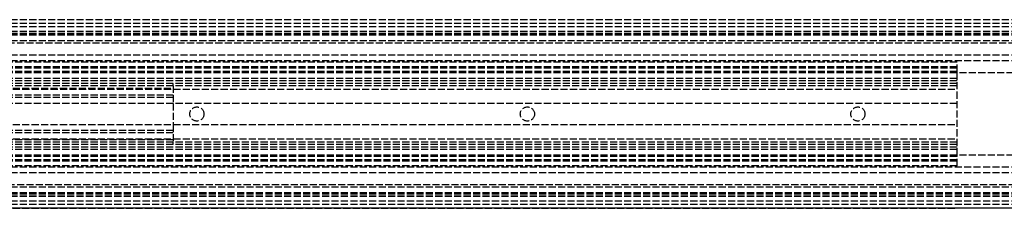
# Model space of a CAD drawing. Header units: millimetres. Extents: x 0 to 2000, y 0 to 40.
# Tile 5 of 7: x 414 to 623, y 0 to 40. Entities that reach past the tile are written whole.
import ezdxf

# ---------------------------------------------------------------- set-up
doc = ezdxf.new("R2010")
doc.units = ezdxf.units.MM
doc.header["$LTSCALE"] = 10
doc.linetypes.add('ALLCAD_Strich', pattern=[0.2, 0.15, -0.05])
doc.layers.add('BESCH_KONT_sich_schn_ansi_2d', color=40, linetype='Continuous')
doc.layers.add('BESCH_KONT_sich_schn_grun_2d', color=10, linetype='Continuous')

msp = doc.modelspace()

# ---------------------------------------------------------------- linework, layer by layer
at = {"layer": 'BESCH_KONT_sich_schn_ansi_2d', "linetype": 'ALLCAD_Strich'}
for p, q in [((2000, 0, 42), (0, 0, 42)), ((2000, 0, 2), (0, 0, 2)), ((2000, 0), (0, 0)), ((2000, 0, 64.5), (0, 0, 64.5)), ((2000, 0, 42.71), (0, 0, 42.71)), ((2000, 0, 2.5), (0, 0, 2.5)), ((2000, 0, 4), (0, 0, 4)), ((2000, 0, 9), (0, 0, 9)), ((2000, 0, 28), (0, 0, 28)), ((2000, 0, 29.5), (0, 0, 29.5)), ((2000, 0, 32), (0, 0, 32)), ((2000, 0, 38.5), (0, 0, 38.5)), ((2000, 0, 40), (0, 0, 40)), ((2000, 0, 61.5), (0, 0, 61.5)), ((2000, 0, 40.94), (0, 0, 40.94)), ((2000, 0, 40.23), (0, 0, 40.23)), ((613, 0, 31.9), (47, 0, 31.9)), ((47, 0, 27.9), (613, 0, 27.9)), ((47, 0, 23.9), (613, 0, 23.9)), ((613, 0, 30.9), (47, 0, 30.9)), ((613, 0, 31.4), (47, 0, 31.4)), ((613, 0, 35.9), (47, 0, 35.9)), ((613, 0, 36.4), (47, 0, 36.4)), ((613, 0, 30.4), (47, 0, 30.4)), ((613, 0, 28.9), (47, 0, 28.9)), ((613, 0, 22.9), (47, 0, 22.9)), ((447, 0, -0.1), (151, 0, -0.1)), ((151, 0, 7.9), (447, 0, 7.9)), ((447, 0, 5.4), (151, 0, 5.4)), ((447, 0, 1.4), (151, 0, 1.4)), ((151, 0, 6.9), (447, 0, 6.9)), ((447, 0, 20.4), (151, 0, 20.4)), ((447, 0, 21.9), (151, 0, 21.9)), ((447, 0, 22.4), (151, 0, 22.4)), ((447, 0, 8.9), (195.6, 0, 8.9)), ((447, 0, 19.4), (195.6, 0, 19.4)), ((966, 0, 61.5), (202, 0, 61.5)), ((963, 0, 40), (205, 0, 40)), ((447, 0, -0.1), (447, 0)), ((613, 0, 22.4), (447, 0, 22.4)), ((447, 0, 21.9), (447, 0, 22.4)), ((447, 0, 19.4), (447, 0, 21.9)), ((447, 0, 8.9), (447, 0, 19.4)), ((447, 0), (447, 0, 8.9)), ((450.5, 0, 36.4), (450.5, 0, 31.9)), ((450.5, 0, 27.9), (450.5, 0, 30.9)), ((453.5, 0, 36.4), (453.5, 0, 31.9)), ((453.5, 0, 27.9), (453.5, 0, 30.9)), ((520.5, 0, 36.4), (520.5, 0, 31.9)), ((520.5, 0, 27.9), (520.5, 0, 30.9)), ((523.5, 0, 36.4), (523.5, 0, 31.9)), ((523.5, 0, 27.9), (523.5, 0, 30.9)), ((590.5, 0, 36.4), (590.5, 0, 31.9)), ((590.5, 0, 27.9), (590.5, 0, 30.9)), ((593.5, 0, 36.4), (593.5, 0, 31.9)), ((593.5, 0, 27.9), (593.5, 0, 30.9)), ((613, 0, 30.4), (613, 0, 36.4)), ((613, 0, 28.9), (613, 0, 30.4)), ((613, 0, 22.9), (613, 0, 28.9)), ((613, 0, 22.4), (613, 0, 22.9))]:
    msp.add_line(p, q, dxfattribs=at)
at = {"layer": 'BESCH_KONT_sich_schn_grun_2d', "linetype": 'ALLCAD_Strich'}
for p, q in [((2000, 40), (0, 40)), ((2000, 39.21), (0, 39.21)), ((2000, 38.5), (0, 38.5)), ((2000, 37.5), (0, 37.5)), ((2000, 37.44), (0, 37.44)), ((2000, 37), (0, 37)), ((2000, 36.73), (0, 36.73)), ((2000, 35.5), (0, 35.5)), ((966, 35.5), (202, 35.5)), ((821.4, 35), (398.6, 35)), ((2000, 32.5), (0, 32.5)), ((2000, 31.25), (0, 31.25)), ((613, 31), (47, 31)), ((613, 30), (47, 30)), ((613, 29.75), (47, 29.75)), ((613, 29), (613, 31)), ((613, 29), (47, 29)), ((613, 28.75), (47, 28.75)), ((613, 27.5), (47, 27.5)), ((613, 28.75), (613, 29)), ((1941, 28.75), (613, 28.75)), ((613, 11.25), (613, 28.75)), ((613, 27), (47, 27)), ((613, 26.5), (47, 26.5)), ((47.02, 25.25), (613, 25.25)), ((447, 26), (151, 26)), ((151, 25.5), (447, 25.5)), ((447, 26), (447, 26.5)), ((447, 26), (447, 22.25)), ((613, 26), (447, 26)), ((447, 24), (151, 24)), ((447, 23.5), (192.6, 23.5)), ((613, 22.25), (47, 22.25)), ((447, 22.25), (447, 17.75)), ((47, 17.75), (613, 17.75)), ((447, 17.75), (447, 14)), ((47, 14.75), (613, 14.75)), ((447, 16.5), (151, 16.5)), ((447, 16), (151, 16)), ((613, 13.5), (47, 13.5)), ((613, 13), (47, 13)), ((447, 14.5), (151, 14.5)), ((447, 14), (151, 14)), ((613, 14), (447, 14)), ((447, 13.5), (447, 14)), ((613, 12.5), (47, 12.5)), ((613, 11.25), (47, 11.25)), ((613, 11), (47, 11)), ((1941, 11.25), (613, 11.25)), ((613, 11), (613, 11.25)), ((613, 9), (613, 11)), ((2000, 8.75), (0, 8.75)), ((613, 10.25), (47, 10.25)), ((613, 10), (47, 10)), ((613, 9), (47, 9)), ((2000, 7.5), (0, 7.5)), ((2000, 4.5), (0, 4.5)), ((966, 4.5), (202, 4.5)), ((821.4, 5), (398.6, 5)), ((2000, 3.27), (0, 3.27)), ((2000, 3), (0, 3)), ((2000, 2.56), (0, 2.56)), ((2000, 2.5), (0, 2.5)), ((2000, 1.5), (0, 1.5)), ((2000, 0.79), (0, 0.79)), ((2000, 0), (0, 0))]:
    msp.add_line(p, q, dxfattribs=at)
for centre in [(452, 20), (522, 20), (592, 20)]:
    msp.add_circle(centre, 1.5, dxfattribs=at)

doc.saveas('drawing.dxf')
